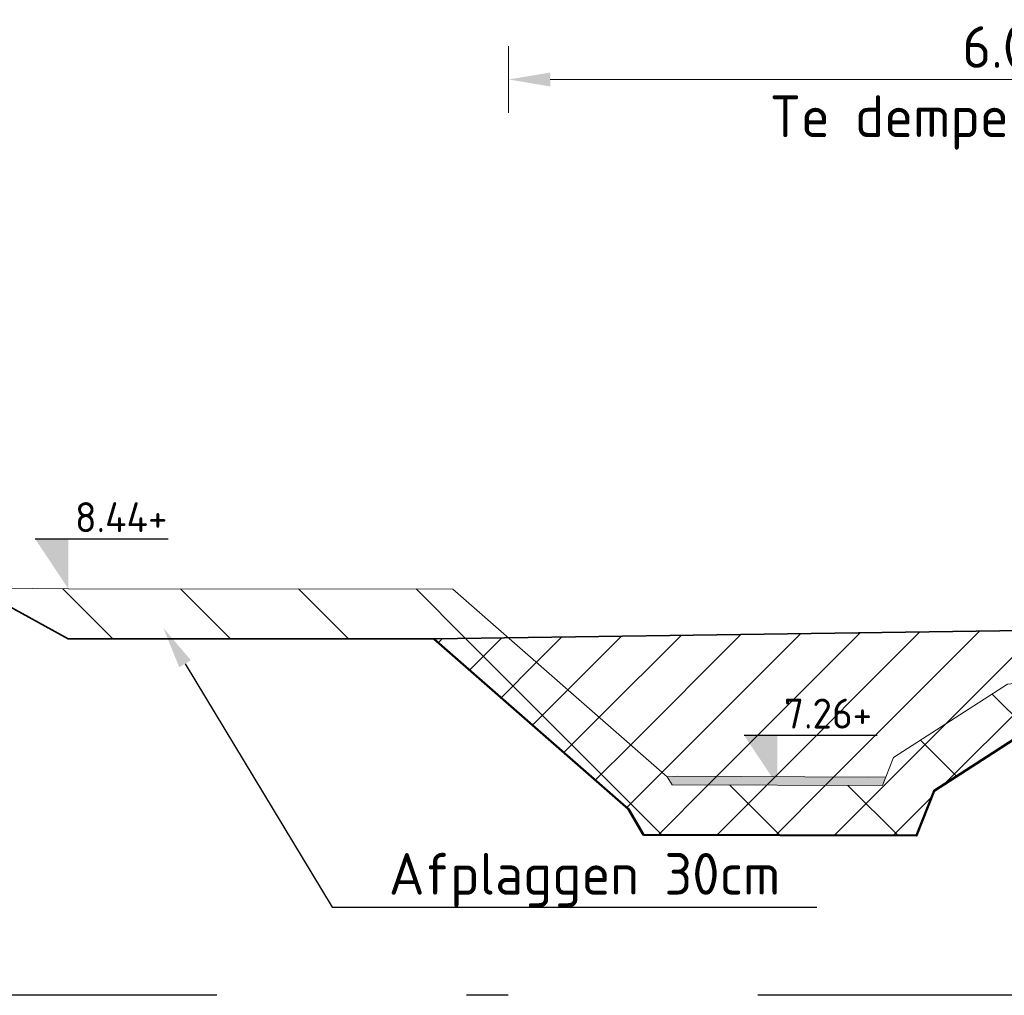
# Model space of a CAD drawing. Header units: metres. Extents: x 199581 to 207779, y 462378 to 466293.
# Tile 85 of 134: x 207301.48 to 207307.39, y 466061.59 to 466067.45. Entities that reach past the tile are written whole.
import ezdxf
from ezdxf import colors
from ezdxf.entities.mleader import LeaderData, LeaderLine
from ezdxf.math import Vec2, Vec3

# ---------------------------------------------------------------- set-up
doc = ezdxf.new("R2010")
doc.units = ezdxf.units.M
doc.linetypes.add('AL-NAP_LIJN', pattern=[15.25, 12, -1.5, 0.25, -1.5])
doc.layers.get('0').update_dxf_attribs({"lineweight": 25})
for name, color, linetype, lineweight in [('B-WE-GR-MAAIVELD-G-GRIJS', 253, 'GW-MAAIVELD', 13), ('N-WE-GW-GROND_SLIB-GD', 40, 'Continuous', 18), ('N-WE-GW-GRONDWERKLIJN-G', 90, 'Continuous', 50), ('N-WE-GW-MAAIVELD-GD', 90, 'GW-MAAIVELD', 35), ('N-WE-GW-ONTGRAVING-WERK-AD', 253, 'Continuous', 18), ('N-WE-GW-OPHOGING-WERK-AD', 82, 'Continuous', 18), ('X-XX-AL-M', 7, 'Continuous', 18), ('X-XX-AL-NAP-GD', 253, 'AL-NAP_LIJN', 25), ('X-XX-AL-PEILMAAT-BEST-SD', 251, 'Continuous', 25), ('X-XX-AL-REFERENTIE-T25', 7, 'Continuous', 25)]:
    doc.layers.add(name, color=color, linetype=linetype, lineweight=lineweight)
doc.layers.add('N-WE-GW-GROND_SLIB-AD', color=40, linetype='Continuous', lineweight=18, transparency=0.4)
doc.styles.add('NLCS-ISO', font='NLCS-ISO.ttf')
doc.styles.add('NLCS-ISO-M100-T25', font='NLCS-ISO.ttf', dxfattribs={"height": 0.25})
doc.linetypes.add('GW-MAAIVELD', pattern='A,12,[40,NLCS.SHX,S=1,R=0,X=0,Y=-0.5],12', length=24)
doc.dimstyles.new('NLCS-M100-T25-PIJL_L2_H1', dxfattribs={"dimscale": 0.1, "dimtxt": 2.5, "dimasz": 2.5, "dimexe": 2, "dimexo": 2, "dimgap": 0.7, "dimtad": 1, "dimzin": 0, "dimdsep": 46, "dimtxsty": 'NLCS-ISO-M100-T25', "dimcen": 0, "dimdle": 2, "dimclrd": 256, "dimclre": 256, "dimclrt": 256, "dimadec": 1, "dimazin": 0, "dimtfac": 1, "dimtdec": 3, "dimtofl": 0, "dimtmove": 0, "dimatfit": 3, "dimfxl": 2, "dimfxlon": 1, "dimtfillclr": 256, "dimtolj": 1, "dimtzin": 0, "dimlwd": -1, "dimlwe": -1, "dimarcsym": 0})
pattern_1 = [(45, (0, 0), (-0.1767766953, 0.1767766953), [])]
pattern_2 = [(135, (0, 0), (-0.3535533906, -0.3535533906), [])]

# ---------------------------------------------------------------- blocks, each defined once
blk = doc.blocks.new('SAL-PEILMAAT_INFRACAD_H01-SOD')
blk.add_line((-2, 3), (6, 3))
blk.add_solid([(-2, 3), (0, 3), (0, 0)])
at = {"style": 'NLCS-ISO'}
blk.add_attdef('...', (0.4, 3.4), '', height=1.8, dxfattribs=at)
blk = doc.blocks.new('*D247')
at = {"layer": 'X-XX-AL-M', "transparency": 16777216}
for p, q in [((207304.4135, 466066.8902), (207304.4135, 466067.2902)), ((207310.4346, 466066.8902), (207310.4346, 466067.2902)), ((207304.6635, 466067.0902), (207310.1846, 466067.0902))]:
    blk.add_line(p, q, dxfattribs=at)
for points in [[(207304.6635, 466067.1319), (207304.6635, 466067.0486), (207304.4135, 466067.0902)], [(207310.1846, 466067.1319), (207310.1846, 466067.0486), (207310.4346, 466067.0902)]]:
    blk.add_solid(points, dxfattribs=at)
at = {"layer": 'X-XX-AL-M', "transparency": 16777216, "insert": (207307.4241, 466067.2852), "char_height": 0.25, "attachment_point": 5, "style": 'NLCS-ISO-M100-T25'}
blk.add_mtext('\\A1;6.02', dxfattribs=at)

msp = doc.modelspace()

# ---------------------------------------------------------------- hatches: boundary and pattern name
at = {"layer": 'N-WE-GW-GROND_SLIB-AD'}
h = msp.add_hatch(color=256, dxfattribs=at)
h.dxf.hatch_style = 1
h.paths.add_polyline_path([(207305.3669, 466062.9032), (207305.4279, 466062.9062), (207306.5765, 466062.9), (207306.6801, 466062.9017), (207306.6599, 466062.8502), (207305.3959, 466062.8542)])
at = {"layer": 'N-WE-GW-ONTGRAVING-WERK-AD'}
h = msp.add_hatch(dxfattribs=at)
h.set_pattern_fill('AGW-WERK_ONTGRAVEN-SO', color=256, scale=0.1, pattern_type=2)
h.set_pattern_definition(pattern_2)
h.paths.add_polyline_path([(207304.0779, 466064.0302), (207301.7695, 466064.0315), (207301.5563, 466064.0329), (207301.2132, 466064.0363), (207301.7684, 466063.7315), (207303.9651, 466063.7303), (207304.4135, 466063.7367)])
h = msp.add_hatch(dxfattribs=at)
h.set_pattern_fill('AGW-WERK_ONTGRAVEN-SO', color=256, scale=0.1, pattern_type=2)
h.set_pattern_definition(pattern_2)
h.paths.add_polyline_path([(207306.9697, 466062.8184), (207307.5127, 466063.168), (207309.2191, 466063.34), (207309.4749, 466063.3802), (207309.5863, 466063.4026), (207309.7728, 466063.4184), (207309.9399, 466063.441), (207310.0515, 466063.4507), (207310.3297, 466063.5035), (207310.3852, 466063.8224), (207310.2699, 466063.7975), (207310.0105, 466063.7482), (207309.9069, 466063.7393), (207309.74, 466063.7167), (207309.5438, 466063.7001), (207309.4219, 466063.6755), (207309.1807, 466063.6376), (207307.4109, 466063.4592), (207306.7259, 466063.0182), (207306.6599, 466062.8502), (207305.3959, 466062.8542), (207305.3669, 466062.9032), (207304.4135, 466063.7367), (207303.9651, 466063.7303), (207305.1332, 466062.709), (207305.2245, 466062.5548), (207306.8641, 466062.5496)])
at = {"layer": 'N-WE-GW-OPHOGING-WERK-AD'}
h = msp.add_hatch(dxfattribs=at)
h.set_pattern_fill('AGW-WERK_AANVULLEN-SO', color=256, scale=0.05, pattern_type=2)
h.set_pattern_definition(pattern_1)
h.paths.add_polyline_path([(207307.5127, 466063.168), (207309.2191, 466063.34), (207309.4749, 466063.3802), (207309.5863, 466063.4026), (207309.7728, 466063.4184), (207309.9399, 466063.441), (207310.0515, 466063.4507), (207310.3297, 466063.5035), (207310.3852, 466063.8224), (207310.2699, 466063.7975), (207310.0105, 466063.7482), (207309.9069, 466063.7393), (207309.74, 466063.7167), (207309.5438, 466063.7001), (207309.4219, 466063.6755), (207309.1807, 466063.6376), (207307.4109, 466063.4592), (207306.7259, 466063.0182), (207306.6599, 466062.8502), (207305.3959, 466062.8542), (207305.3669, 466062.9032), (207304.4135, 466063.7367), (207303.9651, 466063.7303), (207305.1332, 466062.709), (207305.2245, 466062.5548), (207306.8641, 466062.5496), (207306.9697, 466062.8184)])
h = msp.add_hatch(dxfattribs=at)
h.set_pattern_fill('AGW-WERK_AANVULLEN-SO', color=256, scale=0.05, pattern_type=2)
h.set_pattern_definition(pattern_1)
h.paths.add_polyline_path([(207304.4135, 466063.7367), (207305.3669, 466062.9032), (207305.3959, 466062.8542), (207306.6599, 466062.8502), (207306.7259, 466063.0182), (207307.4109, 466063.4592), (207309.1807, 466063.6376), (207309.4219, 466063.6755), (207309.5438, 466063.7001), (207309.74, 466063.7167), (207309.9069, 466063.7393), (207310.0105, 466063.7482), (207310.2699, 466063.7975), (207310.3852, 466063.8224)])

# ---------------------------------------------------------------- linework, layer by layer
at = {"layer": 'B-WE-GR-MAAIVELD-G-GRIJS', "flags": 128}
msp.add_lwpolyline([(207298.1608, 466064.6146), (207298.2376, 466064.6117), (207298.2887, 466064.612), (207298.3709, 466064.578), (207298.6517, 466064.4543), (207298.8262, 466064.4006), (207299.0148, 466064.327), (207299.3183, 466064.3247), (207299.3779, 466064.3203), (207299.4149, 466064.3126), (207299.7409, 466064.1889), (207300.0035, 466064.0914), (207300.104, 466064.0705), (207300.2658, 466064.0635), (207300.4671, 466064.0613), (207300.5922, 466064.034), (207300.8301, 466064.0156), (207301.1808, 466064.0375), (207301.1932, 466064.0374), (207301.2132, 466064.0363), (207301.5563, 466064.0329), (207301.7695, 466064.0315), (207304.0779, 466064.0302), (207305.3669, 466062.9032), (207305.3959, 466062.8542), (207306.6599, 466062.8502), (207306.7259, 466063.0182), (207307.4109, 466063.4592), (207309.1807, 466063.6376), (207309.4219, 466063.6755), (207309.5438, 466063.7001), (207309.74, 466063.7167), (207309.9069, 466063.7393), (207310.0105, 466063.7482), (207310.2699, 466063.7975), (207310.5992, 466063.8688), (207310.633, 466063.8779), (207310.6874, 466063.8883), (207310.9961, 466063.9537), (207311.1878, 466063.9606), (207311.3592, 466063.9671), (207311.6349, 466064.0058), (207311.7222, 466064.0186), (207311.7765, 466064.0239), (207312.0853, 466064.0492), (207312.3651, 466064.0747), (207312.4484, 466064.0846), (207312.5823, 466064.1011), (207312.8114, 466064.1345), (207312.9538, 466064.1443), (207313.1745, 466064.1546), (207313.5235, 466064.1673), (207313.9006, 466064.1974), (207314.1311, 466064.2201), (207314.2637, 466064.2299), (207314.4771, 466064.2342), (207314.6268, 466064.2378), (207314.7197, 466064.2403), (207314.9898, 466064.2489), (207315.3084, 466064.2465), (207315.3529, 466064.2458), (207315.4246, 466064.2458), (207315.716, 466064.2495), (207315.897, 466064.2583), (207316.079, 466064.2735), (207316.372, 466064.2802), (207316.4421, 466064.2823), (207316.4857, 466064.2811), (207316.8052, 466064.2792), (207317.0743, 466064.2646), (207317.1683, 466064.266), (207317.3194, 466064.2658), (207317.5313, 466064.2789), (207317.663, 466064.2853), (207317.8944, 466064.2904), (207318.2337, 466064.3019), (207318.6205, 466064.3016), (207318.8403, 466064.3161), (207318.9836, 466064.3238), (207319.2143, 466064.3217), (207319.3467, 466064.3165), (207319.4289, 466064.3167), (207319.7097, 466064.3153), (207320.0176, 466064.3276), (207320.0728, 466064.3277), (207320.1617, 466064.3255), (207320.4359, 466064.3252), (207320.6062, 466064.3218), (207320.7989, 466064.3287), (207321.1091, 466064.3402), (207321.162, 466064.3425), (207321.1949, 466064.3419), (207321.5251, 466064.3313), (207321.7835, 466064.3348), (207321.8882, 466064.335), (207322.0565, 466064.3383), (207322.2512, 466064.3333), (207322.3722, 466064.3401), (207322.6143, 466064.3415), (207322.9608, 466064.3542), (207322.9774, 466064.3547), (207323.004, 466064.3553), (207323.3404, 466064.3558), (207323.5495, 466064.3366), (207323.7035, 466064.3185), (207323.9514, 466064.3262), (207324.0666, 466064.3307), (207324.1381, 466064.3327), (207324.4296, 466064.3351), (207324.7268, 466064.3287), (207324.7927, 466064.3296), (207324.8988, 466064.3352), (207325.1558, 466064.3434), (207325.3154, 466064.3449), (207325.5188, 466064.336), (207325.8462, 466064.3482), (207325.8819, 466064.349), (207325.9041, 466064.3501), (207326.245, 466064.3564), (207326.4927, 466064.3561), (207326.6081, 466064.3597), (207326.7937, 466064.3714), (207326.9711, 466064.3787), (207327.0814, 466064.3716), (207327.3342, 466064.346), (207327.67, 466064.35), (207327.6973, 466064.3513), (207327.7411, 466064.3546), (207328.0603, 466064.376), (207328.2587, 466064.3728), (207328.6885, 466064.3696), (207328.8473, 466064.3724), (207329.1495, 466064.3809), (207329.436, 466064.3819), (207329.5126, 466064.3845), (207329.6359, 466064.3821), (207329.8757, 466064.384), (207330.0246, 466064.3737), (207330.2387, 466064.3691), (207330.5834, 466064.3866), (207330.6018, 466064.3885), (207330.6133, 466064.3893), (207330.9649, 466064.4153), (207331.2019, 466064.4131), (207331.3279, 466064.4074), (207331.5308, 466064.4089), (207331.691, 466064.4084), (207331.7906, 466064.4079), (207332.0541, 466064.4038), (207332.3792, 466064.4018), (207332.4172, 466064.4022), (207332.4782, 466064.4034), (207332.7802, 466064.4045), (207332.9679, 466064.4011), (207333.1433, 466064.3974), (207333.1608, 466064.3981)], dxfattribs=at)
at = {"layer": 'N-WE-GW-GROND_SLIB-GD', "flags": 128}
msp.add_lwpolyline([(207305.3669, 466062.9032), (207305.4279, 466062.9062), (207306.5765, 466062.9), (207306.6801, 466062.9017), (207306.6599, 466062.8502), (207305.3959, 466062.8542)], close=True, dxfattribs=at)
at = {"layer": 'N-WE-GW-GRONDWERKLIJN-G', "flags": 128}
msp.add_lwpolyline([(207303.9651, 466063.7303), (207305.1332, 466062.709), (207305.2245, 466062.5548), (207306.8641, 466062.5496), (207306.9697, 466062.8184), (207307.5127, 466063.168), (207309.2191, 466063.34), (207309.4749, 466063.3802), (207309.5863, 466063.4026), (207309.7728, 466063.4184), (207309.9399, 466063.441), (207310.0515, 466063.4507), (207310.3297, 466063.5035), (207310.3852, 466063.8224)], dxfattribs=at)
at = {"layer": 'N-WE-GW-MAAIVELD-GD', "flags": 128}
msp.add_lwpolyline([(207301.2132, 466064.0363), (207301.7684, 466063.7315), (207303.9651, 466063.7303), (207311.4724, 466063.8381), (207311.4724, 466063.8814), (207315.4696, 466063.8814), (207315.5713, 466063.8799), (207315.7363, 466063.8767), (207315.8329, 466063.8781), (207315.9397, 466063.8739), (207316.1002, 466063.8739), (207316.3826, 466063.8803), (207316.4427, 466063.8822), (207316.4696, 466063.8814)], dxfattribs=at)
at = {"layer": 'X-XX-AL-NAP-GD', "flags": 128}
msp.add_lwpolyline([(207333.1608, 466061.5902), (207298.1608, 466061.5902)], dxfattribs=at)

# ---------------------------------------------------------------- block references
at = {"layer": 'X-XX-AL-PEILMAAT-BEST-SD', "xscale": 0.1, "yscale": 0.1, "zscale": 0.1}
for p, values in [((207301.7695, 466064.0315), {'...': '8.44+'}), ((207306.0279, 466062.8522), {'...': '7.26+'})]:
    msp.add_blockref('SAL-PEILMAAT_INFRACAD_H01-SOD', p, dxfattribs=at).add_auto_attribs(values)

# ---------------------------------------------------------------- texts
at = {"layer": 'X-XX-AL-REFERENTIE-T25', "insert": (207305.982, 466066.9945), "char_height": 0.25, "attachment_point": 1, "style": 'NLCS-ISO-M100-T25'}
msp.add_mtext_dynamic_manual_height_columns('Te dempen watergang', width=3.848484, gutter_width=1.25, heights=[0], dxfattribs=at)

# ---------------------------------------------------------------- dimensions: what is measured, and where the dimension line sits
at = {"layer": 'X-XX-AL-M'}
dim = msp.add_linear_dim(base=(207310.4346, 466067.0902), p1=(207304.4135, 466063.7367), p2=(207310.4346, 466063.8332), dimstyle='NLCS-M100-T25-PIJL_L2_H1', dxfattribs=at)
dim.commit()
dim.dimension.update_dxf_attribs({"geometry": '*D247', "text_midpoint": (207307.4241, 466067.2852)})

# ---------------------------------------------------------------- leaders
at = {"layer": 'X-XX-AL-REFERENTIE-T25'}
ml = msp.add_multileader_mtext('Standard', dxfattribs=at)
ml.set_content('Afplaggen 30cm', color=256, style='NLCS-ISO-M100-T25')
ml.set_leader_properties(color=256, linetype='ByLayer', lineweight=-1)
ml.build(insert=Vec2(0, 0))
ml.multileader.update_dxf_attribs({"text_left_attachment_type": 5, "text_right_attachment_type": 5, "dogleg_length": 0.25, "arrow_head_size": 0.25})
ctx = ml.context
ctx.base_point, ctx.char_height, ctx.arrow_head_size, ctx.landing_gap_size, ctx.plane_origin = Vec3(207303.6045, 466062.1196), 0.25, 0.25, 0.09, Vec3(207302.3407, 466063.7955)
ctx.left_attachment, ctx.right_attachment = 5, 5
notes = []
notes.append((ctx, [(1, (1, 1, 0), (207303.3545, 466062.1196), (1, 0), 0.25, [(0, [(207302.3407, 466063.7955)], 0, [])])]))
ctx.mtext.insert, ctx.mtext.flow_direction = Vec3(207303.6945, 466062.4446), 5
for ctx, leaders in notes:
    for number, flags, end, landing, length, lines in leaders:
        leader = LeaderData()
        leader.index, (leader.has_last_leader_line, leader.has_dogleg_vector, leader.attachment_direction) = number, flags
        leader.last_leader_point, leader.dogleg_vector, leader.dogleg_length = Vec3(end), Vec3(landing), length
        for number, points, colour, breaks in lines:
            line = LeaderLine()
            line.index, line.vertices, line.color, line.breaks = number, Vec3.list(points), colors.encode_raw_color(colour), breaks
            leader.lines.append(line)
        ctx.leaders.append(leader)

doc.saveas('drawing.dxf')
